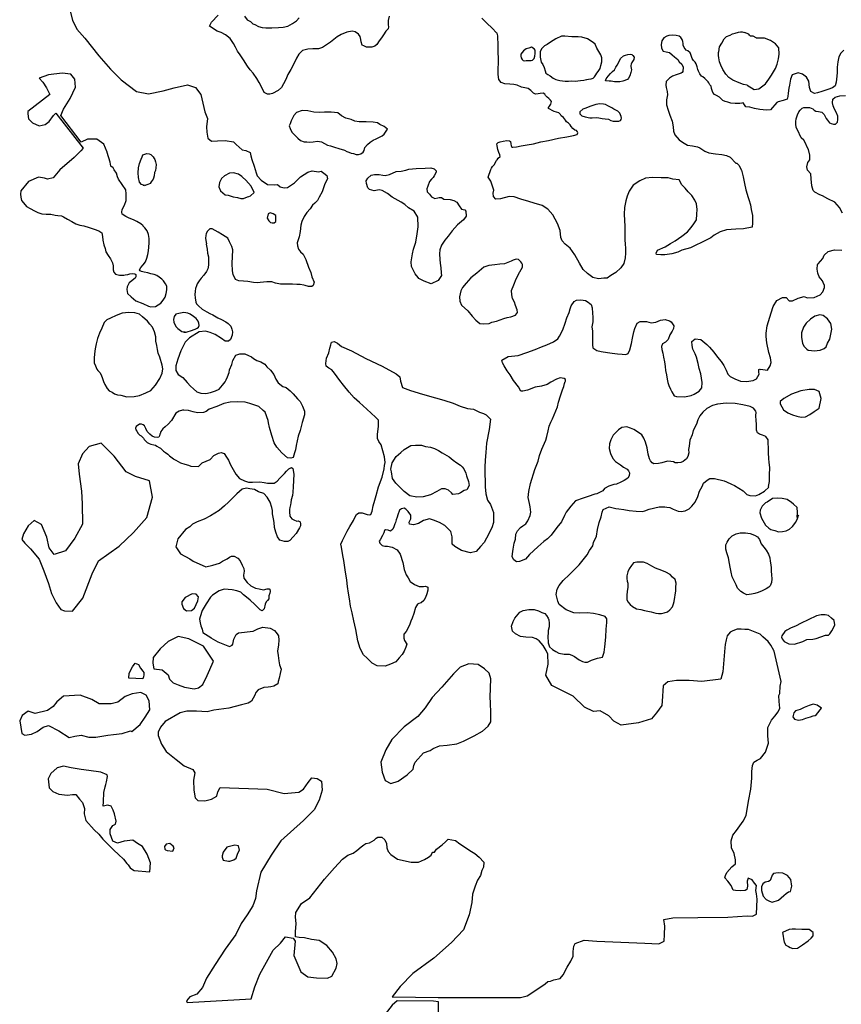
# Model space of a CAD drawing. Extents: x 207100 to 288932, y 751748 to 816283.
# Tile 5 of 7: x 258187 to 275080, y 785544 to 805782. Entities that reach past the tile are written whole.
import ezdxf

# ---------------------------------------------------------------- set-up
doc = ezdxf.new("R2010")
doc.units = 0
doc.header["$LTSCALE"] = 800
doc.layers.add('WETLANDS', color=3, linetype='CONTINUOUS')

msp = doc.modelspace()

# ---------------------------------------------------------------- linework, layer by layer
at = {"layer": 'WETLANDS', "color": 0}
for points in [[(259188, 806096), (259272, 805775), (259364, 805586), (259524, 805403), (259816, 805039), (260052, 804762), (260276, 804545), (260590, 804306), (260834, 804257), (261139, 804318), (261361, 804380), (261639, 804446), (261799, 804391), (261910, 804242), (261995, 803885), (262048, 803753), (262027, 803578), (262029, 803578), (262038, 803472), (262058, 803345), (262130, 803282), (262134, 803282), (262253, 803292), (262414, 803297), (262581, 803274), (262640, 803218), (262761, 803109), (262838, 803093), (262924, 803049), (262941, 802984), (262960, 802909), (263005, 802773), (263047, 802631), (263072, 802569), (263149, 802484), (263281, 802395), (263427, 802390), (263491, 802395), (263542, 802344), (263627, 802329), (263694, 802330), (263835, 802430), (263960, 802554), (264111, 802650), (264199, 802675), (264329, 802657), (264383, 802665), (264440, 802629), (264501, 802576), (264515, 802510), (264461, 802408), (264403, 802243), (264345, 802134), (264309, 802066), (264252, 802013), (264210, 801968), (264157, 801895), (264092, 801817), (264037, 801735), (263989, 801631), (263970, 801559), (263954, 801428), (263931, 801319), (263895, 801194), (263896, 801134), (263922, 801066), (263959, 801007), (264017, 800964), (264071, 800854), (264126, 800698), (264171, 800586), (264194, 800494), (264244, 800385), (264220, 800320), (264193, 800299), (264127, 800300), (264057, 800317), (264029, 800324), (263951, 800338), (263887, 800338), (263795, 800343), (263683, 800348), (263592, 800345), (263546, 800344), (263445, 800369), (263370, 800391), (263270, 800396), (263131, 800383), (263070, 800373), (262996, 800379), (262878, 800398), (262791, 800404), (262691, 800414), (262625, 800439), (262576, 800547), (262560, 800622), (262555, 800771), (262566, 801054), (262547, 801117), (262500, 801217), (262466, 801289), (262360, 801357), (262268, 801412), (262143, 801485), (262098, 801481), (262051, 801437), (262024, 801390), (262013, 801345), (262008, 801290), (262012, 801243), (262025, 801175), (262023, 801168), (262039, 801066), (262051, 800986), (262067, 800908), (262071, 800816), (262069, 800734), (262056, 800659), (262026, 800606), (261973, 800533), (261916, 800466), (261874, 800415), (261836, 800349), (261810, 800273), (261805, 800264), (261793, 800194), (261789, 800134), (261798, 800063), (261808, 799979), (261824, 799938), (261860, 799900), (261937, 799835), (262036, 799775), (262099, 799740), (262156, 799718), (262263, 799651), (262334, 799619), (262426, 799570), (262474, 799537), (262525, 799485), (262552, 799420), (262562, 799369), (262556, 799299), (262519, 799205), (262482, 799177), (262410, 799174), (262335, 799232), (262203, 799312), (262106, 799354), (262004, 799382), (261878, 799363), (261675, 799245), (261591, 799151), (261498, 798975), (261436, 798802), (261395, 798666), (261400, 798574), (261444, 798492), (261540, 798424), (261632, 798326), (261702, 798249), (261761, 798192), (261829, 798131), (261913, 798103), (262012, 798098), (262110, 798116), (262213, 798156), (262288, 798187), (262360, 798271), (262411, 798336), (262431, 798379), (262458, 798444), (262492, 798529), (262502, 798588), (262548, 798693), (262569, 798775), (262633, 798885), (262715, 798913), (262816, 798916), (262893, 798882), (262955, 798853), (262995, 798816), (263066, 798780), (263142, 798748), (263226, 798702), (263268, 798643), (263344, 798579), (263410, 798486), (263456, 798390), (263503, 798318), (263598, 798244), (263665, 798222), (263751, 798152), (263812, 798092), (263902, 797987), (263955, 797937), (264004, 797836), (264046, 797736), (264041, 797660), (263993, 797499), (263951, 797335), (263914, 797223), (263890, 797123), (263872, 797032), (263855, 796943), (263837, 796882), (263811, 796786), (263761, 796771), (263696, 796774), (263580, 796881), (263474, 796996), (263421, 797083), (263373, 797237), (263324, 797400), (263306, 797494), (263294, 797540), (263231, 797714), (263190, 797750), (263103, 797832), (262918, 797890), (262820, 797917), (262660, 797930), (262516, 797921), (262381, 797890), (262237, 797833), (262085, 797774), (262023, 797729), (261965, 797706), (261841, 797699), (261757, 797719), (261657, 797747), (261563, 797753), (261532, 797753), (261467, 797736), (261397, 797692), (261306, 797542), (261240, 797466), (261177, 797416), (261130, 797374), (261088, 797319), (261073, 797271), (261070, 797262), (261064, 797228), (261048, 797198), (261022, 797195), (260961, 797203), (260912, 797223), (260860, 797259), (260811, 797315), (260780, 797381), (260752, 797431), (260724, 797457), (260692, 797471), (260652, 797470), (260581, 797422), (260571, 797383), (260578, 797353), (260593, 797323), (260623, 797277), (260657, 797242), (260685, 797228), (260712, 797203), (260733, 797183), (260749, 797156), (260779, 797120), (260809, 797088), (260850, 797074), (260883, 797060), (260942, 797043), (260976, 797037), (261007, 797019), (261056, 796991), (261081, 796972), (261114, 796942), (261147, 796916), (261186, 796888), (261233, 796852), (261264, 796817), (261294, 796795), (261351, 796755), (261355, 796751), (261386, 796736), (261400, 796729), (261494, 796672), (261580, 796646), (261660, 796625), (261706, 796607), (261862, 796599), (261939, 796673), (262102, 796740), (262182, 796827), (262274, 796875), (262332, 796885), (262391, 796862), (262437, 796790), (262483, 796726), (262524, 796631), (262573, 796533), (262634, 796440), (262709, 796352), (262812, 796301), (262890, 796279), (262971, 796276), (263124, 796282), (263215, 796270), (263279, 796255), (263417, 796255), (263480, 796294), (263539, 796355), (263631, 796454), (263672, 796505), (263721, 796549), (263774, 796577), (263804, 796556), (263824, 796439), (263818, 796313), (263810, 796178), (263803, 796070), (263797, 796005), (263772, 795911), (263763, 795854), (263758, 795810), (263744, 795754), (263735, 795714), (263733, 795701), (263735, 795664), (263744, 795576), (263780, 795524), (263822, 795503), (263885, 795477), (263914, 795481), (263956, 795460), (263962, 795420), (263959, 795375), (263937, 795336), (263873, 795222), (263810, 795150), (263742, 795077), (263698, 795057), (263630, 795059), (263539, 795085), (263487, 795151), (263451, 795247), (263426, 795341), (263416, 795446), (263402, 795524), (263387, 795624), (263384, 795695), (263374, 795755), (263334, 795863), (263275, 795967), (263205, 796044), (263095, 796078), (263016, 796127), (262921, 796142), (262847, 796152), (262758, 796135), (262654, 796039), (262570, 795956), (262477, 795863), (262401, 795788), (262287, 795695), (262112, 795585), (261977, 795518), (261839, 795461), (261739, 795411), (261682, 795359), (261596, 795303), (261441, 795111), (261395, 794944), (261496, 794802), (261684, 794699), (261751, 794652), (262013, 794533), (262156, 794569), (262294, 794610), (262354, 794652), (262455, 794702), (262503, 794734), (262541, 794752), (262597, 794752), (262673, 794713), (262717, 794660), (262762, 794573), (262796, 794498), (262801, 794448), (262788, 794362), (262796, 794306), (262867, 794216), (262938, 794143), (263032, 794095), (263109, 794080), (263198, 794066), (263275, 794080), (263316, 794083), (263331, 794074), (263340, 794028), (263327, 793992), (263308, 793940), (263307, 793876), (263281, 793845), (263254, 793815), (263235, 793770), (263213, 793670), (263187, 793643), (263170, 793632), (263129, 793650), (263082, 793699), (263019, 793763), (262929, 793850), (262885, 793882), (262788, 793963), (262731, 794014), (262653, 794043), (262557, 794066), (262394, 794074), (262285, 794041), (262151, 793951), (262111, 793909), (262021, 793775), (261938, 793641), (261896, 793509), (261887, 793463), (261897, 793387), (261913, 793324), (261936, 793255), (261954, 793184), (262117, 793080), (262118, 793078), (262260, 792996), (262502, 792900), (262558, 792927), (262570, 792948), (262592, 793052), (262637, 793147), (262688, 793180), (262986, 793214), (263081, 793261), (263186, 793293), (263337, 793273), (263423, 793225), (263484, 793161), (263506, 793114), (263515, 793028), (263506, 792929), (263489, 792799), (263499, 792713), (263516, 792605), (263532, 792520), (263561, 792435), (263545, 792345), (263522, 792245), (263504, 792177), (263492, 792132), (263413, 792086), (263350, 792066), (263298, 792062), (263205, 792053), (263089, 792006), (263042, 791951), (263021, 791900), (262951, 791776), (262882, 791734), (262747, 791700), (262486, 791633), (262179, 791590), (262040, 791557), (261820, 791566), (261623, 791567), (261487, 791537), (261181, 791355), (261082, 791237), (261034, 791136), (261037, 791068), (261103, 790890), (261201, 790737), (261407, 790576), (261566, 790448), (261750, 790371), (261788, 790304), (261758, 790153), (261770, 789945), (261797, 789788), (261850, 789733), (261995, 789724), (262132, 789757), (262238, 789824), (262263, 789908), (262307, 790001), (263272, 789966), (263622, 789874), (263923, 789906), (264021, 789963), (264116, 790101), (264194, 790202), (264300, 790188), (264389, 790133), (264405, 789942), (264346, 789737), (264241, 789544), (264022, 789319), (263557, 788903), (263358, 788608), (263144, 788260), (263055, 787873), (263032, 787720), (262982, 787566), (262861, 787384), (262743, 787207), (262629, 786976), (262414, 786680), (262205, 786360), (262029, 786081), (261948, 785890), (261827, 785749), (261682, 785700), (261615, 785617), (261629, 785578), (262944, 785654), (263025, 785902), (263127, 786163), (263398, 786658), (263548, 786800), (263650, 786931), (263808, 786900), (263852, 786838), (263821, 786544), (263967, 786208), (264110, 786105), (264290, 786091), (264519, 786078), (264607, 786123), (264692, 786288), (264712, 786379), (264697, 786479), (264616, 786618), (264503, 786752), (264341, 786855), (264190, 786874), (264042, 786910), (263932, 786917), (263860, 786928), (263856, 787032), (263869, 787207), (263859, 787336), (263864, 787433), (263982, 787613), (264155, 787730), (264454, 788115), (264661, 788349), (264824, 788524), (264931, 788609), (265045, 788652), (265120, 788705), (265206, 788779), (265263, 788820), (265307, 788848), (265382, 788863), (265475, 788915), (265518, 788957), (265551, 788979), (265635, 788979), (265696, 788923), (265729, 788849), (265738, 788759), (265760, 788687), (265815, 788625), (265958, 788525), (266239, 788464), (266387, 788467), (266508, 788517), (266594, 788568), (266646, 788607), (266662, 788645), (266680, 788673), (266703, 788673), (266716, 788672), (266757, 788733), (266873, 788820), (266941, 788882), (266998, 788941), (267149, 788910), (267239, 788844), (267334, 788782), (267445, 788706), (267543, 788641), (267634, 788565), (267732, 788467), (267721, 788364), (267692, 788293), (267663, 788189), (267599, 788096), (267549, 787969), (267524, 787887), (267499, 787810), (267483, 787638), (267430, 787381), (267310, 787071), (267065, 786816), (266701, 786493), (266267, 786174), (266013, 785911), (265847, 785700), (266326, 785689), (266794, 785685), (268483, 785685), (268622, 785716), (268800, 785837), (268989, 785962), (269045, 786011), (269098, 786020), (269168, 786047), (269300, 786076), (269363, 786152), (269444, 786304), (269519, 786431), (269566, 786535), (269566, 786632), (269580, 786736), (269610, 786792), (269790, 786860), (270056, 786841), (271041, 786801), (271328, 786789), (271437, 786843), (271445, 786976), (271453, 787151), (271434, 787290), (271615, 787324), (272129, 787326), (272746, 787337), (273146, 787365), (273257, 787355), (273339, 787397), (273351, 787705), (273336, 787815), (273326, 787881), (273337, 787986), (273295, 788033), (273247, 788101), (273165, 788134), (273142, 788077), (273152, 787973), (273136, 787901), (273100, 787886), (273016, 787875), (272904, 787886), (272854, 787892), (272814, 787983), (272750, 788076), (272686, 788140), (272699, 788190), (272728, 788253), (272830, 788371), (272902, 788428), (272903, 788516), (272875, 788643), (272821, 788762), (272818, 788904), (272853, 789019), (272922, 789115), (273065, 789305), (273127, 789422), (273175, 789722), (273223, 789965), (273240, 790194), (273240, 790329), (273257, 790452), (273282, 790522), (273349, 790562), (273418, 790595), (273524, 790726), (273581, 790908), (273570, 791063), (273567, 791236), (273647, 791387), (273714, 791466), (273785, 791554), (273819, 791629), (273800, 791767), (273796, 791888), (273816, 791930), (273822, 792081), (273841, 792180), (273697, 792799), (273693, 792813), (273633, 792924), (273576, 793003), (273470, 793100), (273410, 793151), (273172, 793250), (273097, 793247), (273022, 793251), (272937, 793252), (272849, 793222), (272795, 793191), (272734, 793119), (272711, 793036), (272693, 792939), (272687, 792870)], [(265787, 805852), (265765, 805766), (265761, 805674), (265767, 805633), (265764, 805592), (265718, 805544), (265666, 805471), (265623, 805408), (265578, 805345), (265530, 805274), (265491, 805240), (265426, 805220), (265315, 805219), (265263, 805242), (265230, 805260), (265206, 805328), (265198, 805372), (265189, 805439), (265150, 805485), (265083, 805530), (265026, 805544), (264912, 805525), (264800, 805476), (264717, 805427), (264715, 805426), (264578, 805321), (264411, 805213), (264328, 805184), (264212, 805185), (264113, 805177), (264000, 805146), (263926, 805072), (263880, 804994), (263815, 804861), (263761, 804761), (263702, 804652), (263659, 804554), (263613, 804461), (263570, 804389), (263499, 804326), (263385, 804266), (263328, 804249), (263281, 804249), (263211, 804288), (263171, 804374), (263108, 804489), (263060, 804573), (262987, 804681), (262929, 804753), (262871, 804829), (262787, 804959), (262719, 805058), (262662, 805136), (262625, 805214), (262584, 805293), (262512, 805398), (262419, 805469), (262329, 805515), (262249, 805546), (262088, 805649), (262128, 805728), (262269, 805872)], [(262806, 805856), (262867, 805779), (262933, 805745), (262978, 805697), (263023, 805680), (263096, 805645), (263173, 805623), (263249, 805614), (263369, 805617), (263509, 805623), (263605, 805628), (263697, 805649), (263796, 805700), (263881, 805760), (263936, 805823)], [(275132, 805157), (275072, 805092), (275030, 805017), (275012, 804916), (274998, 804803), (274992, 804688), (274982, 804561), (274976, 804500), (274956, 804424), (274901, 804383), (274803, 804344), (274678, 804305), (274592, 804277), (274531, 804267), (274454, 804303), (274423, 804389), (274415, 804517), (274366, 804597), (274282, 804662), (274190, 804690), (274068, 804650), (274033, 804561), (274015, 804439), (274000, 804375), (273986, 804269), (273979, 804200), (273966, 804150), (273887, 804124), (273782, 804093), (273753, 804080), (273622, 803932), (273539, 803925), (273405, 803935), (273294, 803958), (273197, 803985), (273118, 803992), (273062, 804070), (273036, 804069), (272994, 804061), (272896, 804061), (272812, 804066), (272744, 804084), (272694, 804100), (272644, 804121), (272624, 804144), (272575, 804189), (272514, 804225), (272476, 804245), (272437, 804286), (272422, 804327), (272413, 804368), (272403, 804414), (272377, 804445), (272353, 804483), (272342, 804506), (272301, 804546), (272276, 804575), (272231, 804607), (272203, 804624), (272168, 804668), (272141, 804726), (272132, 804758), (272116, 804816), (272096, 804872), (272076, 804908), (272039, 804945), (272017, 804987), (272000, 805024), (271984, 805064), (271970, 805098), (271924, 805139), (271888, 805157), (271849, 805211), (271831, 805256), (271826, 805291), (271819, 805336), (271809, 805373), (271780, 805413), (271747, 805442), (271684, 805459), (271606, 805466), (271535, 805457), (271491, 805444), (271429, 805410), (271392, 805345), (271378, 805274), (271385, 805195), (271415, 805136), (271480, 805121), (271547, 805104), (271601, 805059), (271653, 805019), (271719, 804964), (271745, 804916), (271746, 804915), (271798, 804868), (271827, 804803), (271823, 804720), (271807, 804693), (271790, 804680), (271687, 804645), (271609, 804621), (271547, 804577), (271476, 804510), (271472, 804439), (271478, 804387), (271499, 804306), (271508, 804240), (271488, 804132), (271489, 804031), (271520, 803924), (271552, 803822), (271600, 803695), (271620, 803577), (271627, 803491), (271654, 803417), (271746, 803313), (271812, 803263), (271921, 803205), (272022, 803187), (272120, 803168), (272170, 803150), (272273, 803080), (272358, 803047), (272492, 803024), (272625, 803010), (272720, 802991), (272793, 802957), (272913, 802831), (272933, 802830), (272975, 802790), (273025, 802689), (273064, 802549), (273088, 802414), (273118, 802282), (273162, 802129), (273178, 802087), (273212, 801978), (273230, 801880), (273254, 801755), (273253, 801606), (273250, 801516), (273071, 801481), (272914, 801473), (272720, 801461), (272588, 801424), (272464, 801350), (272395, 801298), (272271, 801235), (272195, 801196), (272104, 801152), (271980, 801094), (271803, 801041), (271720, 801005), (271593, 800969), (271453, 800947), (271372, 800950), (271283, 800954), (271271, 800981), (271300, 801041), (271460, 801110), (271570, 801179), (271667, 801237), (271801, 801333), (271919, 801420), (271991, 801509), (272047, 801587), (272101, 801671), (272110, 801785), (272117, 801880), (272101, 801996), (272071, 802071), (272009, 802169), (271932, 802242), (271868, 802317), (271804, 802388), (271743, 802490), (271619, 802505), (271517, 802531), (271377, 802532), (271200, 802539), (271053, 802522), (270940, 802472), (270802, 802378), (270720, 802258), (270677, 802154), (270652, 802059), (270625, 801923), (270618, 801781), (270623, 801654), (270629, 801538), (270626, 801382), (270629, 801251), (270634, 801173), (270641, 801078), (270645, 800985), (270638, 800885), (270609, 800772), (270550, 800682), (270442, 800587), (270344, 800522), (270263, 800472), (270197, 800466), (270089, 800452), (269974, 800484), (269865, 800564), (269775, 800646), (269695, 800779), (269600, 800950), (269503, 801088), (269405, 801171), (269343, 801233), (269310, 801307), (269298, 801448), (269246, 801592), (269146, 801773), (269048, 801890), (268928, 801961), (268762, 802011), (268658, 802045), (268491, 802095), (268353, 802138), (268248, 802147), (268070, 802102), (267975, 802094), (267928, 802148), (267919, 802218), (267933, 802280), (267876, 802462), (267821, 802544), (267873, 802704), (267890, 802733), (267911, 802767), (267941, 802797), (267992, 802889), (268002, 802903), (268026, 802935), (268064, 802967), (268061, 803003), (268040, 803054), (268020, 803114), (268001, 803187), (267995, 803229), (268024, 803256), (268066, 803269), (268127, 803282), (268201, 803297), (268261, 803295), (268278, 803281), (268283, 803233), (268291, 803187), (268309, 803164), (268328, 803160), (268405, 803168), (268495, 803190), (268622, 803210), (268748, 803233), (268901, 803271), (269063, 803296), (269265, 803345), (269436, 803375), (269577, 803399), (269649, 803420), (269666, 803458), (269657, 803480), (269634, 803502), (269603, 803512), (269559, 803546), (269523, 803586), (269502, 803618), (269473, 803657), (269433, 803684), (269406, 803716), (269389, 803747), (269366, 803774), (269323, 803804), (269305, 803830), (269270, 803867), (269222, 803880), (269175, 803894), (269135, 803916), (269089, 803942), (269061, 803959), (269062, 803976), (269078, 804006), (269106, 804044), (269118, 804098), (269098, 804130), (269065, 804163), (269030, 804192), (269001, 804225), (268982, 804253), (268950, 804270), (268888, 804265), (268847, 804257), (268792, 804251), (268749, 804272), (268696, 804323), (268645, 804364), (268575, 804381), (268507, 804398), (268415, 804433), (268347, 804451), (268266, 804458), (268161, 804465), (268084, 804490), (268038, 804552), (268025, 804656), (268023, 804768), (268031, 804900), (268030, 805008), (268024, 805089), (268025, 805196), (268025, 805296), (268015, 805397), (268020, 805453), (268004, 805504), (267989, 805510), (267903, 805605), (267795, 805713), (267690, 805815)], [(273142, 804439), (273067, 804452), (272978, 804485), (272853, 804539), (272770, 804592), (272708, 804660), (272647, 804758), (272604, 804845), (272576, 804918), (272562, 804999), (272558, 805049), (272558, 805116), (272559, 805120), (272577, 805223), (272624, 805301), (272673, 805386), (272721, 805434), (272794, 805467), (272845, 805493), (272897, 805508), (272968, 805523), (273008, 805530), (273041, 805532), (273092, 805516)], [(273142, 804439), (273288, 804350), (273383, 804362), (273464, 804420), (273522, 804466), (273593, 804558), (273648, 804639), (273730, 804780), (273762, 804869), (273792, 804977), (273805, 805076), (273797, 805200), (273727, 805287), (273623, 805354), (273500, 805403), (273398, 805403), (273336, 805403), (273327, 805412), (273266, 805442), (273215, 805446), (273193, 805464), (273180, 805487), (273092, 805516)], [(275103, 801806), (275041, 801921), (274948, 802029), (274806, 802102), (274692, 802159), (274641, 802180), (274535, 802234), (274502, 802273), (274473, 802369), (274460, 802513), (274455, 802613), (274383, 802692), (274372, 802754), (274395, 802843), (274435, 802899), (274435, 802997), (274405, 803111), (274372, 803178), (274354, 803230), (274309, 803303), (274257, 803351), (274179, 803515), (274151, 803563), (274147, 803643), (274142, 803692), (274152, 803746), (274177, 803823), (274205, 803886), (274235, 803923), (274272, 803963), (274310, 803974), (274424, 803980), (274493, 803951), (274523, 803925), (274553, 803904), (274614, 803894), (274683, 803878), (274729, 803831), (274746, 803795), (274769, 803748), (274799, 803715), (274837, 803665), (274874, 803645), (274923, 803631), (274960, 803631), (275004, 803675), (275011, 803733), (275006, 803802), (274976, 803880), (274939, 803942), (274913, 804014), (274896, 804076), (274903, 804148), (274951, 804189), (275052, 804214), (275166, 804226)], [(272687, 792870), (272643, 792378), (272602, 792228), (272215, 792180), (271952, 792201), (271689, 792200), (271513, 792170), (271418, 792093), (271394, 791777), (271387, 791682), (271277, 791534), (271178, 791409), (270909, 791330), (270551, 791282), (270400, 791360), (270302, 791474), (270125, 791577), (269982, 791562), (269799, 791651), (269570, 791874), (269322, 792001), (269126, 792095), (269007, 792306), (269052, 792536), (269046, 792742), (269014, 792815), (268952, 792920), (268870, 793014), (268806, 793055), (268728, 793086), (268595, 793092), (268487, 793106), (268380, 793155), (268322, 793214), (268301, 793319), (268332, 793415), (268368, 793479), (268470, 793603), (268538, 793636), (268653, 793657), (268765, 793656), (268854, 793634), (268924, 793600), (268984, 793573), (269017, 793538), (269052, 793482), (269066, 793445), (269076, 793381), (269071, 793302), (269055, 793230), (269052, 793173), (269048, 793108), (269053, 792970), (269080, 792894), (269141, 792833), (269210, 792794), (269271, 792760), (269379, 792743), (269483, 792740), (269540, 792720), (269593, 792691), (269693, 792624), (269758, 792589), (269807, 792573), (269861, 792578), (269946, 792616), (270067, 792656), (270167, 792680), (270203, 792781), (270218, 792893), (270236, 793088), (270246, 793254), (270259, 793389), (270257, 793465), (270224, 793512), (270112, 793552), (269982, 793578), (269853, 793592), (269707, 793583), (269582, 793592), (269426, 793655), (269279, 793762), (269250, 793829), (269215, 793966), (269240, 794075), (269276, 794150), (269363, 794258), (269493, 794375), (269591, 794484), (269688, 794580), (269775, 794677), (269854, 794784), (269906, 794873), (269969, 794966), (269986, 795035), (270046, 795166), (270070, 795300), (270100, 795444), (270141, 795565), (270166, 795660), (270187, 795714), (270304, 795768), (270442, 795737), (270508, 795729), (270609, 795713), (270720, 795696), (270861, 795681), (270984, 795672), (271041, 795685), (271132, 795718), (271332, 795769), (271449, 795767), (271493, 795764), (271552, 795752), (271626, 795721), (271723, 795677), (271785, 795670), (271867, 795690), (271955, 795728), (272008, 795783), (272076, 795862), (272128, 795982), (272163, 796092), (272216, 796185), (272248, 796257), (272319, 796320), (272374, 796354), (272473, 796348), (272675, 796304), (272723, 796286), (272821, 796233), (272881, 796207), (272976, 796154), (273061, 796097), (273140, 796023), (273198, 796005), (273316, 795994), (273387, 796023), (273500, 796091), (273593, 796173), (273580, 796184), (273606, 796289), (273606, 796420), (273609, 796574), (273595, 796680), (273588, 796762), (273584, 796879), (273583, 796991), (273578, 797072), (273575, 797145), (273525, 797217), (273463, 797242), (273396, 797261), (273357, 797287), (273339, 797344), (273338, 797474), (273327, 797536), (273322, 797644), (273327, 797706), (273320, 797734), (273276, 797800), (273205, 797833), (273053, 797862), (272895, 797894), (272715, 797899), (272537, 797880), (272432, 797853), (272316, 797787), (272230, 797716), (272170, 797640), (272130, 797554), (272101, 797466), (272037, 797335), (272014, 797246), (271967, 797142), (271952, 797018), (271939, 796947), (271942, 796880), (271928, 796801), (271896, 796754), (271827, 796702), (271780, 796680), (271718, 796675), (271663, 796673), (271632, 796692), (271576, 796704), (271505, 796708), (271392, 796676), (271324, 796658), (271228, 796655), (271194, 796671), (271159, 796713), (271135, 796755), (271107, 796852), (271085, 796982), (271056, 797096), (271019, 797181), (270976, 797248), (270891, 797308), (270811, 797361), (270749, 797387), (270668, 797410), (270566, 797397), (270502, 797352), (270389, 797239), (270343, 797143), (270311, 797061), (270308, 796968), (270336, 796866), (270381, 796760), (270439, 796700), (270478, 796670), (270542, 796632), (270603, 796586), (270677, 796543), (270708, 796511), (270726, 796467), (270715, 796409), (270693, 796355), (270617, 796310), (270550, 796274), (270455, 796233), (270401, 796226), (270300, 796194), (270211, 796147), (270175, 796101), (270055, 796035), (270009, 796027), (269876, 795979), (269775, 795948), (269614, 795894), (269516, 795785), (269424, 795662), (269386, 795590), (269329, 795460), (269233, 795342), (269116, 795185), (269039, 795113), (268967, 795055), (268843, 794947), (268670, 794786), (268588, 794691), (268464, 794648), (268400, 794638), (268349, 794678), (268314, 794738), (268318, 794802), (268334, 794896), (268355, 795024), (268378, 795104), (268391, 795204), (268423, 795275), (268484, 795343), (268529, 795378), (268597, 795419), (268635, 795479), (268685, 795589), (268694, 795662), (268682, 795771), (268669, 795838), (268645, 795963), (268656, 796086), (268689, 796248), (268777, 796536), (268846, 796709), (268877, 796826), (268923, 796955), (269004, 797142), (269023, 797212), (269054, 797334), (269076, 797428), (269108, 797506), (269141, 797581), (269245, 797823), (269268, 797917), (269308, 798050), (269345, 798174), (269372, 798241), (269389, 798306), (269403, 798344), (269407, 798353), (269408, 798388), (269382, 798408), (269299, 798418), (269227, 798392), (269109, 798330), (269033, 798282), (268917, 798249), (268785, 798228), (268626, 798167), (268529, 798147), (268489, 798144), (268440, 798232), (268343, 798365), (268274, 798481), (268211, 798564), (268146, 798666), (268114, 798730), (268101, 798783), (268229, 798861), (268434, 798882), (268617, 798943), (268788, 799002), (268916, 799058), (269024, 799099), (269163, 799161), (269249, 799220), (269285, 799277), (269352, 799405), (269404, 799542), (269439, 799652), (269484, 799764), (269502, 799840), (269527, 799899), (269589, 799988), (269634, 800017), (269724, 800025), (269822, 800007), (269872, 799978), (269912, 799948), (269939, 799926), (269957, 799856), (269967, 799751), (269968, 799666), (269969, 799568), (269953, 799468), (269961, 799381), (269966, 799309), (269961, 799222), (269962, 799162), (269962, 799100), (269968, 799038), (270052, 798981), (270145, 798965), (270274, 798942), (270368, 798924), (270477, 798913), (270571, 798905), (270649, 798900), (270696, 798922), (270733, 798994), (270763, 799126), (270786, 799233), (270813, 799365), (270834, 799433), (270881, 799541), (270947, 799578), (271073, 799581), (271171, 799549), (271264, 799565), (271363, 799603), (271461, 799618), (271551, 799594), (271583, 799570), (271635, 799486), (271628, 799433), (271600, 799377), (271557, 799307), (271518, 799208), (271468, 799156), (271403, 799118), (271381, 799064), (271389, 799005), (271408, 798928), (271425, 798848), (271447, 798750), (271460, 798656), (271467, 798571), (271484, 798482), (271498, 798390), (271515, 798322), (271537, 798266), (271569, 798189), (271595, 798132), (271646, 798051), (271692, 798036), (271853, 798027), (271994, 798056), (272053, 798088), (272156, 798147), (272210, 798217), (272221, 798327), (272193, 798502), (272161, 798612), (272136, 798714), (272101, 798846), (272073, 798911), (272029, 799012), (272011, 799088), (272008, 799168), (272076, 799223), (272192, 799211), (272313, 799105), (272373, 799052), (272460, 798950), (272534, 798845), (272608, 798756), (272664, 798673), (272712, 798579), (272744, 798496), (272794, 798446), (272893, 798398), (273006, 798353), (273134, 798347), (273267, 798365), (273336, 798397), (273388, 798499), (273387, 798534), (273381, 798588), (273384, 798595), (273401, 798601), (273416, 798593), (273422, 798596), (273517, 798583), (273560, 798581), (273618, 798669), (273640, 798737), (273623, 798830), (273588, 798941), (273550, 799139), (273532, 799270), (273536, 799338), (273556, 799491), (273583, 799581), (273639, 799753), (273681, 799886), (273756, 800011), (273871, 800071), (273948, 800070), (274007, 800001), (274077, 800004), (274194, 800057), (274315, 800095), (274379, 800068), (274525, 800073), (274643, 800123), (274698, 800185), (274734, 800275), (274733, 800316), (274708, 800383), (274691, 800412), (274627, 800496), (274595, 800574), (274582, 800653), (274589, 800749), (274602, 800762), (274700, 800871), (274728, 800941), (274807, 801020), (274937, 801049), (275088, 801047)], [(261969, 792904), (261901, 792937), (261668, 793054), (261442, 793103), (261243, 792999), (261076, 792849), (260934, 792674), (260923, 792553), (260948, 792440), (261113, 792416), (261241, 792318), (261268, 792225), (261345, 792149), (261444, 792108), (261576, 792059), (261772, 792025), (261866, 792046), (261951, 792120), (262043, 792302), (262175, 792594), (261969, 792904)]]:
    msp.add_lwpolyline(points, dxfattribs=at)
for points in [[(270078, 804714), (270124, 804781), (270139, 804837), (270157, 804914), (270153, 804995), (270133, 805059), (270097, 805125), (270052, 805199), (270022, 805278), (269975, 805315), (269865, 805386), (269742, 805420), (269670, 805432), (269541, 805429), (269395, 805441), (269325, 805445), (269212, 805390), (269102, 805323), (269032, 805274), (268975, 805245), (268916, 805182), (268886, 805121), (268887, 805011), (268909, 804912), (268945, 804861), (268970, 804801), (268992, 804731), (269004, 804685), (269045, 804655), (269093, 804625), (269154, 804579), (269212, 804550), (269293, 804529), (269399, 804518), (269474, 804519), (269534, 804522), (269607, 804521), (269715, 804529), (269786, 804541), (269843, 804552), (269848, 804553), (269884, 804562), (269936, 804566), (269978, 804580), (270003, 804607), (270033, 804647), (270051, 804681)], [(268780, 805031), (268787, 805084), (268789, 805154), (268763, 805186), (268711, 805215), (268652, 805197), (268598, 805183), (268549, 805142), (268493, 805070), (268491, 805031), (268495, 804999), (268520, 804965), (268536, 804942), (268565, 804936), (268601, 804940), (268634, 804943), (268676, 804944), (268703, 804946), (268728, 804949), (268747, 804962), (268765, 804984)], [(270231, 804523), (270245, 804569), (270287, 804619), (270337, 804673), (270378, 804715), (270416, 804754), (270445, 804805), (270472, 804847), (270511, 804921), (270542, 804981), (270600, 805042), (270641, 805054), (270694, 805069), (270742, 805072), (270775, 805063), (270795, 805047), (270818, 805008), (270813, 804964), (270772, 804903), (270761, 804865), (270753, 804838), (270750, 804819), (270761, 804785), (270768, 804753), (270752, 804695), (270731, 804628), (270702, 804577), (270686, 804551), (270591, 804516), (270523, 804505), (270418, 804507), (270350, 804516), (270309, 804521)], [(261089, 799955), (261140, 800015), (261175, 800080), (261199, 800155), (261209, 800232), (261210, 800302), (261187, 800349), (261144, 800411), (261107, 800449), (261053, 800491), (261010, 800522), (260955, 800541), (260880, 800561), (260825, 800576), (260744, 800591), (260694, 800607), (260662, 800617), (260651, 800642), (260679, 800690), (260729, 800741), (260773, 800803), (260801, 800877), (260822, 800952), (260832, 801029), (260843, 801109), (260848, 801198), (260846, 801287), (260833, 801368), (260805, 801440), (260762, 801502), (260725, 801540), (260723, 801546), (260678, 801588), (260596, 801636), (260524, 801671), (260439, 801704), (260368, 801739), (260297, 801787), (260286, 801825), (260294, 801881), (260341, 801971), (260373, 802062), (260377, 802201), (260368, 802284), (260218, 802504), (260198, 802554), (260174, 802627), (260132, 802697), (260110, 802738), (260061, 802768), (260045, 802850), (259987, 803055), (259986, 803058), (259920, 803220), (259774, 803325), (259583, 803324), (259451, 803261), (259030, 803812), (259086, 803941), (259224, 804160), (259334, 804396), (259320, 804561), (259238, 804661), (259060, 804683), (258782, 804645), (258589, 804581), (258662, 804496), (258739, 804383), (258804, 804243), (258354, 803895), (258352, 803844), (258366, 803747), (258447, 803659), (258589, 803602), (258708, 803627), (258791, 803689), (258879, 803813), (258927, 803858), (259491, 803144), (259442, 803089), (259307, 802946), (259015, 802693), (258877, 802532), (258761, 802505), (258700, 802524), (258573, 802547), (258369, 802456), (258213, 802267), (258204, 802197), (258209, 802134), (258222, 802068), (258264, 802016), (258329, 801944), (258404, 801902), (258488, 801855), (258561, 801819), (258643, 801793), (258728, 801786), (258824, 801781), (258914, 801766), (258973, 801757), (259049, 801749), (259090, 801732), (259173, 801684), (259259, 801634), (259341, 801585), (259424, 801557), (259504, 801542), (259618, 801510), (259717, 801479), (259815, 801443), (259873, 801404), (259887, 801326), (259898, 801250), (259918, 801154), (259943, 801078), (259961, 801012), (260009, 800938), (260051, 800863), (260093, 800784), (260108, 800720), (260108, 800642), (260122, 800595), (260159, 800549), (260236, 800530), (260325, 800532), (260358, 800537), (260408, 800541), (260452, 800558), (260513, 800568), (260554, 800557), (260573, 800545), (260576, 800499), (260563, 800466), (260535, 800448), (260490, 800415), (260439, 800372), (260399, 800293), (260391, 800235), (260404, 800156), (260480, 800086), (260575, 800006), (260716, 799946), (260836, 799894), (260883, 799880), (260978, 799889)], [(265752, 803531), (265681, 803587), (265592, 803630), (265542, 803665), (265452, 803678), (265312, 803679), (265165, 803684), (265081, 803698), (265000, 803729), (264891, 803756), (264801, 803805), (264725, 803868), (264589, 803884), (264457, 803882), (264349, 803872), (264234, 803883), (264111, 803905), (263994, 803913), (263879, 803873), (263821, 803809), (263766, 803701), (263746, 803641), (263728, 803599), (263745, 803544), (263783, 803472), (263844, 803407), (263904, 803345), (263961, 803299), (264038, 803271), (264088, 803272), (264144, 803265), (264224, 803268), (264310, 803285), (264349, 803279), (264394, 803269), (264456, 803237), (264519, 803205), (264580, 803189), (264601, 803181), (264679, 803156), (264725, 803141), (264770, 803128), (264843, 803110), (264867, 803098), (264910, 803074), (264957, 803060), (265005, 803041), (265052, 803028), (265103, 803014), (265152, 803013), (265201, 803023), (265250, 803056), (265267, 803091), (265270, 803093), (265286, 803154), (265339, 803218), (265392, 803267), (265455, 803306), (265513, 803336), (265586, 803364), (265640, 803397), (265680, 803428)], [(270563, 803757), (270556, 803794), (270529, 803859), (270482, 803900), (270405, 803942), (270360, 803969), (270282, 804008), (270232, 804038), (270193, 804047), (270114, 804052), (270036, 804036), (269911, 803997), (269825, 803962), (269768, 803940), (269706, 803889), (269706, 803844), (269748, 803808), (269814, 803787), (269910, 803767), (269957, 803765), (270045, 803770), (270093, 803764), (270163, 803748), (270225, 803746), (270293, 803737), (270338, 803709), (270389, 803698), (270455, 803699), (270509, 803696), (270540, 803710), (270554, 803730)], [(260752, 802375), (260691, 802395), (260649, 802443), (260633, 802535), (260622, 802635), (260632, 802734), (260650, 802823), (260686, 802913), (260703, 802964), (260717, 803002), (260800, 803034), (260851, 803025), (260882, 803009), (260906, 802988), (260931, 802963), (260952, 802931), (260967, 802905), (260980, 802857), (260991, 802806), (260986, 802734), (260976, 802684), (260961, 802641), (260950, 802573), (260936, 802525), (260928, 802506), (260892, 802451), (260868, 802418), (260856, 802410), (260823, 802392), (260779, 802378), (260764, 802373), (260725, 802383)], [(266791, 800418), (266648, 800349), (266501, 800406), (266392, 800464), (266378, 800485), (266320, 800558), (266244, 800710), (266235, 800804), (266261, 800969), (266285, 801062), (266331, 801207), (266361, 801380), (266377, 801525), (266371, 801724), (266301, 801846), (266178, 801917), (266109, 801982), (266031, 802029), (265848, 802131), (265746, 802210), (265641, 802274), (265577, 802286), (265475, 802267), (265377, 802292), (265346, 802323), (265316, 802418), (265313, 802467), (265348, 802527), (265416, 802584), (265484, 802603), (265576, 802598), (265652, 802589), (265704, 802582), (265789, 802599), (265928, 802664), (266028, 802671), (266125, 802690), (266190, 802709), (266338, 802722), (266524, 802732), (266637, 802735), (266710, 802717), (266747, 802678), (266747, 802651), (266710, 802570), (266690, 802540), (266654, 802504), (266614, 802453), (266577, 802362), (266557, 802306), (266564, 802245), (266611, 802194), (266656, 802143), (266722, 802109), (266786, 802119), (266810, 802129), (266860, 802126), (266911, 802096), (267036, 802084), (267115, 802068), (267178, 802029), (267222, 801959), (267271, 801889), (267338, 801874), (267358, 801843), (267366, 801742), (267309, 801666), (267187, 801566), (267079, 801439), (266994, 801334), (266926, 801251), (266862, 801148), (266823, 801050), (266820, 800972), (266822, 800852), (266822, 800849), (266837, 800719), (266843, 800689), (266855, 800573), (266859, 800527)], [(263010, 802232), (262949, 802362), (262839, 802485), (262768, 802548), (262756, 802557), (262683, 802606), (262580, 802634), (262499, 802624), (262398, 802573), (262337, 802519), (262293, 802433), (262282, 802345), (262314, 802264), (262410, 802184), (262475, 802175), (262579, 802141), (262666, 802129), (262734, 802106), (262790, 802108), (262871, 802138), (262898, 802145), (262933, 802161)], [(263456, 801756), (263400, 801792), (263338, 801810), (263296, 801788), (263277, 801702), (263308, 801644), (263346, 801611), (263375, 801603), (263421, 801606), (263455, 801637)], [(268155, 800761), (268057, 800757), (267955, 800741), (267831, 800727), (267731, 800698), (267584, 800572), (267466, 800478), (267366, 800364), (267290, 800277), (267259, 800207), (267231, 800085), (267239, 799993), (267272, 799911), (267403, 799799), (267490, 799689), (267564, 799609), (267645, 799535), (267714, 799528), (267841, 799540), (267896, 799562), (267992, 799583), (268065, 799610), (268141, 799642), (268211, 799662), (268287, 799676), (268381, 799708), (268423, 799766), (268416, 799816), (268383, 799905), (268359, 799975), (268320, 800051), (268304, 800124), (268300, 800218), (268345, 800333), (268392, 800453), (268445, 800545), (268464, 800594), (268471, 800599), (268522, 800693), (268526, 800752), (268510, 800780), (268490, 800808), (268441, 800851), (268394, 800860), (268330, 800839), (268293, 800820)], [(261069, 798848), (261033, 798925), (261023, 799003), (261009, 799085), (260989, 799174), (260987, 799263), (260961, 799363), (260915, 799464), (260862, 799523), (260818, 799585), (260712, 799676), (260647, 799732), (260553, 799753), (260430, 799760), (260297, 799747), (260168, 799702), (260057, 799650), (259979, 799610), (259924, 799561), (259875, 799439), (259828, 799336), (259788, 799226), (259761, 799117), (259739, 799016), (259726, 798913), (259720, 798827), (259719, 798732), (259743, 798666), (259772, 798598), (259794, 798568), (259835, 798531), (259862, 798484), (259892, 798405), (259909, 798348), (259939, 798280), (259985, 798204), (260026, 798155), (260089, 798124), (260136, 798091), (260195, 798069), (260265, 798061), (260392, 798032), (260544, 798035), (260650, 798058), (260781, 798111), (260884, 798160), (260980, 798273), (261068, 798407), (261118, 798513), (261131, 798604), (261117, 798678)], [(261793, 799422), (261833, 799443), (261864, 799460), (261878, 799499), (261872, 799543), (261854, 799588), (261813, 799640), (261763, 799684), (261694, 799726), (261642, 799752), (261564, 799762), (261458, 799742), (261399, 799729), (261361, 799682), (261351, 799620), (261353, 799566), (261375, 799515), (261401, 799470), (261440, 799436), (261490, 799396), (261522, 799373), (261588, 799359), (261564, 799356), (261607, 799360), (261649, 799372), (261696, 799384)], [(274868, 799317), (274886, 799422), (274863, 799536), (274798, 799634), (274710, 799703), (274638, 799716), (274539, 799688), (274448, 799626), (274360, 799544), (274302, 799465), (274265, 799347), (274260, 799252), (274282, 799131), (274309, 799068), (274369, 799012), (274401, 798987), (274466, 798982), (274539, 798978), (274582, 798981), (274644, 798988), (274726, 799022), (274772, 799060), (274795, 799133), (274841, 799213)], [(266145, 792944), (266123, 792884), (266095, 792802), (266048, 792737), (265988, 792663), (265920, 792586), (265812, 792533), (265703, 792495), (265540, 792498), (265436, 792556), (265329, 792656), (265255, 792730), (265190, 792859), (265138, 793016), (265095, 793245), (265059, 793424), (265022, 793588), (264986, 793726), (264968, 793878), (264947, 793995), (264926, 794128), (264913, 794262), (264877, 794477), (264853, 794666), (264829, 794766), (264805, 794943), (264792, 795001), (264821, 795080), (264862, 795159), (264923, 795270), (264978, 795363), (265052, 795488), (265082, 795565), (265114, 795612), (265157, 795647), (265227, 795645), (265287, 795626), (265328, 795613), (265373, 795602), (265409, 795610), (265434, 795680), (265457, 795789), (265486, 795908), (265519, 796004), (265566, 796177), (265639, 796380), (265679, 796551), (265688, 796617), (265699, 796683), (265685, 796794), (265655, 796922), (265621, 797046), (265568, 797113), (265542, 797171), (265542, 797258), (265563, 797425), (265561, 797550), (265501, 797615), (265323, 797773), (265173, 797916), (265062, 798006), (264961, 798126), (264847, 798268), (264771, 798365), (264661, 798515), (264604, 798583), (264543, 798621), (264491, 798662), (264480, 798715), (264498, 798826), (264540, 798935), (264561, 799028), (264582, 799102), (264599, 799151), (264652, 799167), (264722, 799130), (264806, 799062), (265008, 798975), (265301, 798821), (265638, 798658), (265927, 798501), (266002, 798442), (266016, 798352), (266057, 798223), (266224, 798163), (266469, 798084), (266735, 798009), (266906, 797961), (267101, 797899), (267244, 797836), (267397, 797793), (267516, 797773), (267642, 797717), (267726, 797690), (267777, 797657), (267864, 797573), (267842, 797361), (267786, 797075), (267769, 796885), (267757, 796727), (267748, 796584), (267752, 796434), (267758, 796301), (267758, 796203), (267757, 796178), (267774, 796035), (267808, 795907), (267868, 795820), (267930, 795653), (267928, 795446), (267898, 795336), (267785, 795126), (267739, 795035), (267660, 794951), (267575, 794848), (267457, 794820), (267271, 794869), (267132, 794954), (267080, 795001), (267080, 795155), (267055, 795265), (266931, 795387), (266816, 795445), (266694, 795493), (266613, 795524), (266488, 795486), (266386, 795429), (266281, 795397), (266201, 795412), (266196, 795457), (266230, 795524), (266228, 795597), (266172, 795671), (266127, 795720), (266091, 795739), (266040, 795731), (265995, 795698), (265961, 795601), (265946, 795554), (265927, 795500), (265914, 795449), (265902, 795418), (265877, 795360), (265865, 795324), (265857, 795312), (265809, 795270), (265764, 795291), (265709, 795299), (265687, 795279), (265672, 795233), (265646, 795181), (265596, 795090), (265579, 795066), (265593, 795019), (265637, 794974), (265693, 794960), (265748, 794958), (265848, 794938), (265947, 794884), (266007, 794796), (266063, 794628), (266090, 794483), (266130, 794373), (266133, 794370), (266174, 794311), (266214, 794237), (266305, 794172), (266401, 794132), (266491, 794130), (266533, 794135), (266580, 794120), (266582, 794059), (266557, 793980), (266528, 793906), (266494, 793843), (266439, 793799), (266391, 793784), (266366, 793768), (266326, 793699), (266288, 793578), (266257, 793478), (266230, 793416), (266206, 793354), (266173, 793281), (266131, 793209), (266085, 793154), (266086, 793096), (266088, 793068), (266098, 793018)], [(274665, 797998), (274626, 798137), (274532, 798182), (274417, 798182), (274246, 798153), (274057, 798083), (273898, 797997), (273825, 797933), (273823, 797889), (273891, 797761), (273979, 797702), (274074, 797662), (274165, 797630), (274254, 797611), (274346, 797620), (274435, 797668), (274522, 797726), (274624, 797797)], [(259275, 793621), (259483, 793894), (259676, 794393), (259810, 794656), (260229, 794963), (260529, 795243), (260799, 795550), (260918, 795966), (260857, 796306), (260570, 796389), (260376, 796485), (260128, 796808), (259860, 797077), (259616, 797008), (259475, 796860), (259391, 796653), (259407, 796442), (259459, 796094), (259469, 795830), (259478, 795410), (259322, 795126), (259130, 794867), (258896, 794786), (258796, 794924), (258747, 795142), (258635, 795406), (258487, 795486), (258363, 795380), (258267, 795213), (258229, 795099), (258295, 795019), (258411, 794905), (258588, 794696), (258686, 794454), (258780, 794195), (258844, 793990), (258939, 793798), (259036, 793661), (259109, 793630)], [(267094, 796024), (267063, 796056), (267003, 796112), (266937, 796140), (266862, 796136), (266764, 796086), (266635, 796016), (266486, 795976), (266351, 795970), (266209, 795997), (266092, 796083), (266018, 796157), (265919, 796256), (265852, 796349), (265831, 796485), (265821, 796542), (265847, 796676), (265931, 796800), (266026, 796889), (266091, 796947), (266226, 797032), (266327, 797036), (266448, 797036), (266528, 797010), (266633, 796993), (266715, 796965), (266796, 796929), (266872, 796882), (266918, 796848), (267017, 796797), (267101, 796729), (267174, 796675), (267251, 796623), (267288, 796589), (267317, 796548), (267362, 796459), (267374, 796408), (267413, 796287), (267427, 796208), (267379, 796118), (267326, 796102), (267247, 796056), (267210, 796035)], [(274171, 795551), (274182, 795653), (274174, 795756), (274097, 795824), (274058, 795858), (273964, 795920), (273861, 795937), (273759, 795944), (273665, 795943), (273559, 795868), (273520, 795851), (273454, 795785), (273415, 795700), (273406, 795645), (273438, 795538), (273524, 795393), (273589, 795333), (273634, 795306), (273714, 795284), (273791, 795258), (273869, 795262), (273949, 795274), (274013, 795307), (274075, 795362), (274146, 795455), (274178, 795529), (274196, 795571), (274199, 795595)], [(273141, 793961), (273068, 793993), (273014, 794030), (272944, 794098), (272916, 794166), (272897, 794210), (272836, 794333), (272818, 794425), (272794, 794530), (272783, 794607), (272761, 794722), (272725, 794822), (272706, 794896), (272705, 794986), (272730, 795042), (272775, 795114), (272837, 795175), (272919, 795217), (273003, 795234), (273112, 795231), (273203, 795221), (273293, 795188), (273354, 795154), (273400, 795094), (273435, 795010), (273485, 794938), (273538, 794876), (273583, 794794), (273609, 794723), (273616, 794652), (273630, 794578), (273637, 794517), (273639, 794445), (273648, 794370), (273654, 794286), (273645, 794213), (273617, 794145), (273612, 794141), (273588, 794116), (273537, 794080), (273452, 794039), (273368, 794005), (273304, 793986), (273235, 793972)], [(271679, 794041), (271680, 794110), (271683, 794201), (271666, 794277), (271608, 794326), (271559, 794379), (271471, 794426), (271392, 794462), (271261, 794511), (271186, 794548), (271086, 794607), (271016, 794632), (270873, 794629), (270810, 794615), (270765, 794561), (270720, 794493), (270688, 794431), (270672, 794353), (270667, 794297), (270675, 794238), (270688, 794197), (270694, 794109), (270677, 794036), (270671, 793946), (270673, 793867), (270689, 793819), (270742, 793762), (270789, 793719), (270869, 793669), (270959, 793658), (271036, 793637), (271100, 793621), (271168, 793613), (271265, 793582), (271321, 793574), (271384, 793578), (271439, 793587), (271505, 793608), (271557, 793652), (271611, 793714), (271632, 793776), (271641, 793822)], [(261617, 793628), (261716, 793639), (261781, 793688), (261852, 793834), (261866, 793922), (261812, 793975), (261732, 793982), (261590, 793904), (261522, 793819), (261524, 793771), (261553, 793677)], [(274931, 793433), (274879, 793480), (274819, 793533), (274750, 793546), (274667, 793550), (274567, 793529), (274401, 793447), (274258, 793375), (274141, 793319), (274047, 793282), (273961, 793237), (273922, 793205), (273858, 793119), (273849, 793092), (273862, 793057), (273908, 793002), (274001, 792953), (274118, 792948), (274287, 793002), (274370, 793039), (274495, 793050), (274561, 793060), (274755, 793133), (274819, 793134), (274845, 793156), (274886, 793223), (274933, 793309), (274949, 793343)], [(260719, 792232), (260433, 792249), (260435, 792353), (260508, 792481), (260558, 792558), (260633, 792529), (260671, 792452), (260721, 792388), (260737, 792361), (260738, 792316), (260733, 792272)], [(267872, 792234), (267841, 792347), (267747, 792437), (267615, 792530), (267419, 792545), (267246, 792475), (267104, 792333), (266866, 792060), (266670, 791848), (266523, 791640), (266374, 791461), (266093, 791250), (265840, 790988), (265714, 790774), (265615, 790521), (265637, 790317), (265698, 790146), (265820, 790082), (265969, 790131), (266151, 790260), (266274, 790374), (266294, 790452), (266317, 790520), (266487, 790714), (266624, 790757), (266691, 790802), (266820, 790854), (266978, 790872), (267178, 790898), (267309, 790954), (267534, 791065), (267702, 791160), (267822, 791260), (267875, 791353), (267877, 791538), (267866, 791737), (267863, 791856)], [(260493, 791151), (260663, 791298), (260765, 791446), (260860, 791595), (260851, 791784), (260788, 791896), (260676, 791952), (260500, 791926), (260353, 791869), (260205, 791752), (260066, 791723), (259821, 791717), (259668, 791807), (259433, 791901), (259089, 791874), (258953, 791764), (258878, 791668), (258759, 791580), (258508, 791521), (258358, 791571), (258240, 791480), (258187, 791367), (258228, 791110), (258293, 791078), (258430, 791095), (258545, 791148), (258672, 791240), (258780, 791276), (258990, 791163), (259201, 791028), (259319, 791054), (259454, 791073), (259610, 791034), (259752, 791035), (259997, 791073), (260119, 791088), (260294, 791108), (260464, 791163)], [(274672, 791629), (274585, 791690), (274504, 791712), (274418, 791688), (274319, 791643), (274234, 791602), (274139, 791573), (274103, 791535), (274083, 791449), (274118, 791402), (274203, 791387), (274284, 791398), (274348, 791425), (274447, 791452), (274502, 791471), (274541, 791480), (274572, 791500)], [(260860, 788265), (260877, 788449), (260807, 788628), (260714, 788787), (260612, 788852), (260514, 788914), (260333, 788899), (260200, 788859), (260100, 788898), (260049, 789047), (260050, 789135), (260104, 789218), (260158, 789243), (260173, 789307), (260134, 789458), (260112, 789532), (260071, 789614), (259996, 789639), (259905, 789619), (259911, 789708), (259920, 789895), (259945, 790011), (259959, 790059), (259973, 790115), (259992, 790228), (259983, 790263), (259853, 790313), (259609, 790352), (259453, 790372), (259244, 790402), (259091, 790435), (258956, 790407), (258826, 790290), (258773, 790178), (258790, 789991), (258869, 789920), (258992, 789861), (259167, 789841), (259271, 789855), (259342, 789855), (259417, 789758), (259475, 789690), (259518, 789565), (259510, 789462), (259550, 789322), (259721, 789127), (259815, 789039), (259895, 788938), (260041, 788796), (260121, 788715), (260220, 788620), (260321, 788528), (260392, 788436), (260415, 788410), (260461, 788350), (260486, 788331), (260538, 788293)], [(261338, 788693), (261364, 788758), (261345, 788791), (261276, 788852), (261201, 788834), (261165, 788784), (261168, 788733), (261186, 788718), (261217, 788703)], [(262587, 788512), (262640, 788547), (262674, 788653), (262709, 788713), (262687, 788804), (262611, 788818), (262443, 788773), (262370, 788673), (262348, 788596), (262350, 788565), (262370, 788506), (262478, 788484), (262511, 788485), (262528, 788490)], [(274038, 787864), (274065, 787971), (274043, 788106), (273977, 788188), (273877, 788237), (273781, 788249), (273689, 788235), (273656, 788201), (273628, 788126), (273619, 788085), (273582, 788071), (273515, 788055), (273464, 788019), (273436, 787955), (273439, 787886), (273476, 787766), (273533, 787700), (273601, 787661), (273661, 787641), (273786, 787685), (273896, 787777), (273945, 787819), (273993, 787854)], [(273873, 787018), (273884, 786947), (273893, 786891), (273905, 786822), (273937, 786756), (273996, 786734), (274028, 786710), (274081, 786691), (274177, 786699), (274280, 786764), (274400, 786845), (274463, 786903), (274501, 786951), (274502, 787021), (274421, 787079), (274270, 787080), (274141, 787090), (274068, 787085), (274011, 787080)], [(266796, 784279), (266795, 785596), (266696, 785607), (265947, 785613), (265848, 785526), (265699, 785340), (265598, 785242), (265454, 785089), (265398, 785003), (265407, 784903), (265469, 784832), (265513, 784806), (265523, 784709), (265531, 784651), (265547, 784592), (265561, 784521), (265582, 784489), (265605, 784423), (265602, 784395), (265565, 784383), (265535, 784378), (265491, 784340), (265476, 784299), (266118, 784283)]]:
    msp.add_lwpolyline(points, close=True, dxfattribs=at)

doc.saveas('drawing.dxf')
